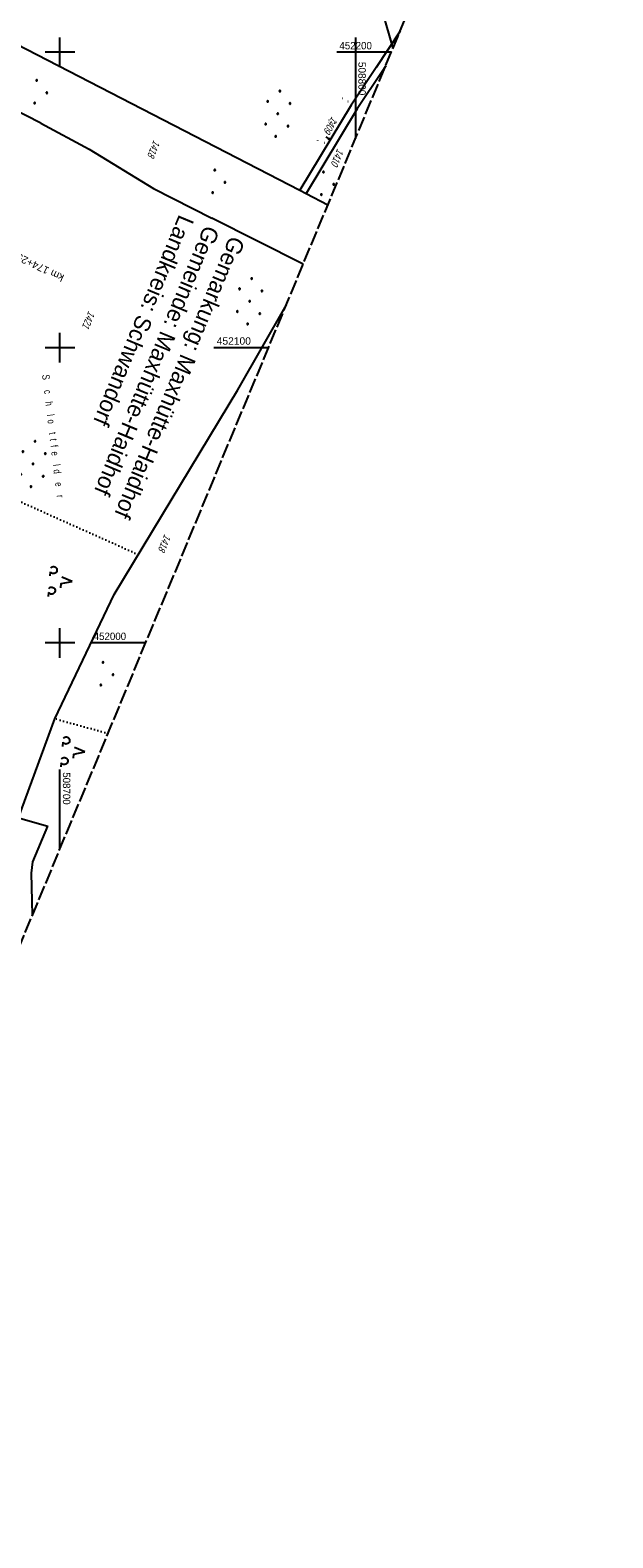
# Model space of a CAD drawing. Extents: x 508338 to 508887, y 451697 to 452490.
# Tile 26 of 37: x 508690 to 508887, y 451697 to 452207. Entities that reach past the tile are written whole.
import ezdxf
from ezdxf.enums import TextEntityAlignment as Align

# ---------------------------------------------------------------- set-up
doc = ezdxf.new("R2010")
doc.units = 0
doc.header["$LTSCALE"] = 10
doc.header["$MEASUREMENT"] = 0
for name, pattern in [('LT00', [0]), ('LT11', [0.3, 0.2, -0.1]), ('LT14', [0.6, 0.5, -0.1]), ('PUNKTX2_STR', [0.6, 0.1, -0.5])]:
    doc.linetypes.add(name, pattern=pattern)
doc.layers.get('0').update_dxf_attribs({"linetype": 'LT00'})
doc.layers.add('-BLATT_120-RAND', color=7, linetype='LT14', plot=False)
for name, color, linetype in [('-EL-93-1', 250, 'LT00'), ('DFK_BES-NAME', 255, 'LT00'), ('DFK_FLUR_NR', 250, 'LT00'), ('DFK_FLURNR_PFEIL', 250, 'LT00'), ('DFK_KATASTER', 250, 'LT00'), ('DFK_NUTZUNG', 250, 'LT00'), ('DFK_NUTZUNGSGRENZE', 70, 'PUNKTX2_STR'), ('GRENZNAME_A', 250, 'Continuous'), ('STROM_FREILTG', 80, 'STROMFREILEITUNG'), ('V120_FELDWEG', 250, 'LT11'), ('V120_RASTER', 250, 'LT00')]:
    doc.layers.add(name, color=color, linetype=linetype)
doc.styles.add('Arial', font='ARIAL.TTF')
doc.styles.get("Standard").update_dxf_attribs({"font": 'ARIAL.TTF'})
doc.styles.add('Strom', font='txt-alt.shx')
doc.styles.add('UNIR-H', font='unir_h.shx', dxfattribs={"width": 0.8})
doc.linetypes.add('STROMFREILEITUNG', pattern='A,12.7,-5.5,["xx",Strom,S=2.5,R=0,X=-2.6,Y=-0.85],-4.35', length=22.55)

# ---------------------------------------------------------------- blocks, each defined once
blk = doc.blocks.new('Ackerland7')
at = {"layer": 'DFK_NUTZUNG', "color": 0, "linetype": 'ByBlock'}
for p, q in [((-7.85, 0.13), (-7.85, -0.13)), ((-7.8, -0.17), (-7.8, 0.17)), ((-7.75, 0.19), (-7.75, -0.19)), ((-7.7, -0.2), (-7.7, 0.2)), ((-7.65, 0.19), (-7.65, -0.19)), ((-7.6, -0.17), (-7.6, 0.17)), ((-7.55, 0.13), (-7.55, -0.13)), ((-7.5, 0), (-7.5, 0)), ((-4, 3.93), (-4, 3.67)), ((-3.95, 3.63), (-3.95, 3.97)), ((-3.9, 3.99), (-3.9, 3.61)), ((-3.85, 3.6), (-3.85, 4)), ((-3.8, 3.99), (-3.8, 3.61)), ((-3.75, 3.63), (-3.75, 3.97)), ((-3.7, 3.93), (-3.7, 3.67)), ((-3.65, 3.8), (-3.65, 3.8)), ((-0.15, 0.13), (-0.15, -0.13)), ((-0.1, -0.17), (-0.1, 0.17)), ((-0.05, 0.19), (-0.05, -0.19)), ((0, -0.2), (0, 0.2)), ((0.05, 0.19), (0.05, -0.19)), ((0.1, -0.17), (0.1, 0.17)), ((0.15, 0.13), (0.15, -0.13)), ((0.2, 0), (0.2, 0)), ((3.7, 3.93), (3.7, 3.67)), ((3.75, 3.63), (3.75, 3.97)), ((3.8, 3.99), (3.8, 3.61)), ((3.85, 3.6), (3.85, 4)), ((3.9, 3.99), (3.9, 3.61)), ((3.95, 3.63), (3.95, 3.97)), ((4, 3.93), (4, 3.67)), ((4.05, 3.8), (4.05, 3.8)), ((7.55, 0.13), (7.55, -0.13)), ((7.6, -0.17), (7.6, 0.17)), ((7.65, 0.19), (7.65, -0.19)), ((7.7, -0.2), (7.7, 0.2)), ((7.75, 0.19), (7.75, -0.19)), ((7.8, -0.17), (7.8, 0.17)), ((7.85, 0.13), (7.85, -0.13)), ((7.9, 0), (7.9, 0)), ((-4, -3.67), (-4, -3.93)), ((-3.95, -3.97), (-3.95, -3.63)), ((-3.9, -3.61), (-3.9, -3.99)), ((-3.85, -4), (-3.85, -3.6)), ((-3.8, -3.61), (-3.8, -3.99)), ((-3.75, -3.97), (-3.75, -3.63)), ((-3.7, -3.67), (-3.7, -3.93)), ((-3.65, -3.8), (-3.65, -3.8)), ((3.7, -3.67), (3.7, -3.93)), ((3.75, -3.97), (3.75, -3.63)), ((3.8, -3.61), (3.8, -3.99)), ((3.85, -4), (3.85, -3.6)), ((3.9, -3.61), (3.9, -3.99)), ((3.95, -3.97), (3.95, -3.63)), ((4, -3.67), (4, -3.93)), ((4.05, -3.8), (4.05, -3.8))]:
    blk.add_line(p, q, dxfattribs=at)
for points in [[(-7.5, 0), (-7.52, 0.09), (-7.58, 0.16), (-7.66, 0.19), (-7.74, 0.19), (-7.82, 0.16), (-7.88, 0.09), (-7.9, 0)], [(-3.65, 3.8), (-3.67, 3.89), (-3.73, 3.96), (-3.81, 3.99), (-3.89, 3.99), (-3.97, 3.96), (-4.03, 3.89), (-4.05, 3.8), (-4.03, 3.71), (-3.97, 3.64), (-3.89, 3.6), (-3.81, 3.6), (-3.73, 3.64), (-3.67, 3.71), (-3.65, 3.8)], [(0.2, 0), (0.18, 0.09), (0.12, 0.16), (0.04, 0.19), (-0.04, 0.19), (-0.12, 0.16), (-0.18, 0.09), (-0.2, 0)], [(-0.2, 0), (-0.18, -0.09), (-0.12, -0.16), (-0.04, -0.19), (0.04, -0.19), (0.12, -0.16), (0.18, -0.09), (0.2, 0)], [(4.05, 3.8), (4.03, 3.89), (3.97, 3.96), (3.89, 3.99), (3.81, 3.99), (3.73, 3.96), (3.67, 3.89), (3.65, 3.8), (3.67, 3.71), (3.73, 3.64), (3.81, 3.61), (3.89, 3.61), (3.97, 3.64), (4.03, 3.71), (4.05, 3.8)], [(7.9, 0), (7.88, 0.09), (7.82, 0.16), (7.74, 0.19), (7.66, 0.19), (7.58, 0.16), (7.52, 0.09), (7.5, 0)], [(7.5, 0), (7.52, -0.09), (7.58, -0.16), (7.66, -0.19), (7.74, -0.19), (7.82, -0.16), (7.88, -0.09), (7.9, 0)], [(-7.9, 0), (-7.88, -0.09), (-7.82, -0.16), (-7.74, -0.19), (-7.66, -0.19), (-7.58, -0.16), (-7.52, -0.09), (-7.5, 0)], [(-3.65, -3.8), (-3.67, -3.71), (-3.73, -3.64), (-3.81, -3.61), (-3.89, -3.61), (-3.97, -3.64), (-4.03, -3.71), (-4.05, -3.8), (-4.03, -3.89), (-3.97, -3.96), (-3.89, -3.99), (-3.81, -3.99), (-3.73, -3.96), (-3.67, -3.89), (-3.65, -3.8)], [(4.05, -3.8), (4.03, -3.71), (3.97, -3.64), (3.89, -3.61), (3.81, -3.61), (3.73, -3.64), (3.67, -3.71), (3.65, -3.8), (3.67, -3.89), (3.73, -3.96), (3.81, -3.99), (3.89, -3.99), (3.97, -3.96), (4.03, -3.89), (4.05, -3.8)]]:
    blk.add_lwpolyline(points, dxfattribs=at)
blk = doc.blocks.new('SYMB7201')
at = {"color": 0, "linetype": 'ByBlock'}
for p, q in [((0, 0.385), (-0.11, 0.015)), ((-0.255, -0.385), (-0.115, -0.385)), ((0.445, -0.385), (0.585, -0.385))]:
    blk.add_line(p, q, dxfattribs=at)
for points in [[(0.25, 0.015), (0.11, 0.015), (0, 0.385)], [(-0.393816, -0.383308), (-0.416239, -0.362945), (-0.432849, -0.337617), (-0.442589, -0.308936), (-0.444836, -0.27873), (-0.439449, -0.248923), (-0.426769, -0.221415), (-0.407606, -0.197958), (-0.38318, -0.180047), (-0.355047, -0.168823), (-0.325, -0.165), (-0.294953, -0.168823), (-0.26682, -0.180047), (-0.242394, -0.197959), (-0.223231, -0.221415), (-0.210551, -0.248923), (-0.205164, -0.27873), (-0.207411, -0.308936), (-0.21715, -0.337617), (-0.233761, -0.362945), (-0.256184, -0.383308)], [(0.306185, -0.383308), (0.283761, -0.362945), (0.267151, -0.337617), (0.257411, -0.308936), (0.255164, -0.27873), (0.260552, -0.248923), (0.273231, -0.221415), (0.292394, -0.197958), (0.31682, -0.180047), (0.344953, -0.168823), (0.375, -0.165), (0.405047, -0.168823), (0.43318, -0.180047), (0.457606, -0.197959), (0.476769, -0.221415), (0.489449, -0.248923), (0.494836, -0.27873), (0.492589, -0.308936), (0.48285, -0.337617), (0.466239, -0.362945), (0.443816, -0.383308)]]:
    blk.add_lwpolyline(points, dxfattribs=at)
blk = doc.blocks.new('Ackerland3')
at = {"layer": 'DFK_NUTZUNG', "color": 0, "linetype": 'ByBlock'}
for p, q in [((-0.15, 2.66), (-0.15, 2.4)), ((-0.1, 2.36), (-0.1, 2.7)), ((-0.05, 2.72), (-0.05, 2.34)), ((0, 2.33), (0, 2.73)), ((0.05, 2.72), (0.05, 2.34)), ((0.1, 2.36), (0.1, 2.7)), ((0.15, 2.66), (0.15, 2.4)), ((0.2, 2.53), (0.2, 2.53)), ((-4, -1.14), (-4, -1.4)), ((-3.95, -1.44), (-3.95, -1.1)), ((-3.9, -1.07), (-3.9, -1.46)), ((-3.85, -1.46), (-3.85, -1.07)), ((-3.8, -1.07), (-3.8, -1.46)), ((-3.75, -1.44), (-3.75, -1.1)), ((-3.7, -1.14), (-3.7, -1.4)), ((-3.65, -1.27), (-3.65, -1.26)), ((3.7, -1.14), (3.7, -1.4)), ((3.75, -1.44), (3.75, -1.1)), ((3.8, -1.07), (3.8, -1.46)), ((3.85, -1.46), (3.85, -1.07)), ((3.9, -1.07), (3.9, -1.46)), ((3.95, -1.44), (3.95, -1.1)), ((4, -1.14), (4, -1.4)), ((4.05, -1.27), (4.05, -1.26))]:
    blk.add_line(p, q, dxfattribs=at)
for points in [[(0.2, 2.53), (0.18, 2.62), (0.12, 2.69), (0.04, 2.73), (-0.04, 2.73), (-0.12, 2.69), (-0.18, 2.62), (-0.2, 2.53), (-0.18, 2.45), (-0.12, 2.38), (-0.04, 2.34), (0.04, 2.34), (0.12, 2.38), (0.18, 2.45), (0.2, 2.53)], [(-3.65, -1.27), (-3.67, -1.18), (-3.73, -1.11), (-3.81, -1.07), (-3.89, -1.07), (-3.97, -1.11), (-4.03, -1.18), (-4.05, -1.27)], [(-4.05, -1.27), (-4.03, -1.35), (-3.97, -1.42), (-3.89, -1.46), (-3.81, -1.46), (-3.73, -1.42), (-3.67, -1.35), (-3.65, -1.27)], [(4.05, -1.27), (4.03, -1.18), (3.97, -1.11), (3.89, -1.07), (3.81, -1.07), (3.73, -1.11), (3.67, -1.18), (3.65, -1.27)], [(3.65, -1.27), (3.67, -1.35), (3.73, -1.42), (3.81, -1.46), (3.89, -1.46), (3.97, -1.42), (4.03, -1.35), (4.05, -1.27)]]:
    blk.add_lwpolyline(points, dxfattribs=at)
blk = doc.blocks.new('SYMB7060')
at = {"color": 0, "linetype": 'ByBlock'}
for p, q in [((-0.26, 0), (0, 0)), ((-0.08, 0.045), (0, 0)), ((0, 0), (-0.08, -0.045))]:
    blk.add_line(p, q, dxfattribs=at)
blk = doc.blocks.new('SYMB0011')
at = {"color": 0, "linetype": 'ByBlock'}
for p, q in [((0.5, 0), (-0.5, 0)), ((0, 0.5), (0, -0.5))]:
    blk.add_line(p, q, dxfattribs=at)

msp = doc.modelspace()

# ---------------------------------------------------------------- linework, layer by layer
at = {"layer": '-BLATT_120-RAND'}
msp.add_lwpolyline([(508622.09, 452490.47), (508338.04, 451807.15), (508603.06, 451696.99), (508887.1, 452380.3), (508622.09, 452490.47)], dxfattribs=at)
at = {"layer": 'DFK_KATASTER'}
for p, q in [((508815.13, 452207.16), (508806.99, 452194.83)), ((508685.16, 452202.91), (508781.17, 452153.26)), ((508806.99, 452194.83), (508798.59, 452182.09)), ((508810.24, 452195.4), (508808.99, 452193.51)), ((508808.99, 452193.51), (508800.62, 452180.81)), ((508693.52, 452176.04), (508676.32, 452184.65)), ((508798.59, 452182.09), (508781.17, 452153.26)), ((508800.62, 452180.81), (508783.3, 452152.15)), ((508693.52, 452176.04), (508709.89, 452167.14)), ((508709.89, 452167.14), (508731.65, 452153.92)), ((508731.65, 452153.92), (508751.4, 452143.83)), ((508781.17, 452153.26), (508783.3, 452152.15)), ((508783.3, 452152.15), (508790.68, 452148.34)), ((508782.34, 452128.28), (508751.4, 452143.83)), ((508760.17, 452085.73), (508776.62, 452114.51)), ((508718.32, 452016.43), (508760.17, 452085.73)), ((508698.24, 451974.34), (508718.32, 452016.43)), ((508685.92, 451940.84), (508698.24, 451974.34)), ((508685.92, 451940.84), (508695.92, 451938.01)), ((508690.77, 451925.84), (508695.92, 451938.01)), ((508690.36, 451922.01), (508690.77, 451925.84)), ((508690.75, 451907.95), (508690.36, 451922.01))]:
    msp.add_line(p, q, dxfattribs=at)
at = {"layer": 'DFK_NUTZUNGSGRENZE', "ltscale": 0.2}
for p, q in [((508726.49, 452029.96), (508673.03, 452053.92)), ((508716.3, 451969.42), (508698.24, 451974.34))]:
    msp.add_line(p, q, dxfattribs=at)
at = {"layer": 'STROM_FREILTG', "ltscale": 0.05, "flags": 128}
msp.add_lwpolyline([(508812.71, 452201.35), (508743.77, 452439.88)], dxfattribs=at)
at = {"layer": 'V120_RASTER'}
for p, q in [((508700, 452195), (508700, 452205)), ((508800, 452205), (508800, 452170.77)), ((508705, 452200), (508695, 452200)), ((508812.15, 452200), (508793.65, 452200)), ((508700, 452095), (508700, 452105)), ((508695, 452100), (508705, 452100)), ((508752.08, 452100), (508770.58, 452100)), ((508700, 451995), (508700, 452005)), ((508705, 452000), (508695, 452000)), ((508729.01, 452000), (508710.51, 452000)), ((508700, 451930.2), (508700, 451957.12))]:
    msp.add_line(p, q, dxfattribs=at)

# ---------------------------------------------------------------- block references
at = {"layer": 'DFK_FLURNR_PFEIL', "xscale": 5.000000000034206, "yscale": 5.000000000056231, "zscale": 5, "rotation": 326.4068572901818}
msp.add_blockref('SYMB7060', (508791.09, 452170.6), dxfattribs=at)
at = {"layer": 'DFK_NUTZUNG'}
for name, p, rotation in [('Ackerland3', (508693.04, 452186.52), 264.7376999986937), ('Ackerland7', (508773.72, 452179.18), 264.7376999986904), ('Ackerland3', (508753.31, 452156.18), 264.7376999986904), ('Ackerland3', (508790.09, 452155.54), 264.7376999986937), ('Ackerland7', (508764.2, 452115.71), 264.7376999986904), ('Ackerland7', (508690.89, 452060.63), 264.7376999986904), ('Ackerland3', (508715.45, 451989.46), 264.7376999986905)]:
    msp.add_blockref(name, p, dxfattribs=dict(at, rotation=rotation))
at = {"layer": 'DFK_NUTZUNG', "xscale": 10.00000000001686, "yscale": 10, "zscale": 10, "rotation": 264.7377100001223}
for p in [(508700.34, 452021.19), (508704.62, 451963.48)]:
    msp.add_blockref('SYMB7201', p, dxfattribs=at)
at = {"layer": 'V120_FELDWEG', "xscale": 0.1, "yscale": 0.1, "zscale": 0.1, "rotation": 247.428}
for p in [(508795.65, 452184.36), (508797.47, 452183.34), (508791.04, 452177.01), (508793.01, 452175.98), (508787.28, 452170.09), (508789.48, 452169.35)]:
    msp.add_blockref('SYMB0011', p, dxfattribs=at)

# ---------------------------------------------------------------- texts
at = {"layer": '-EL-93-1', "style": 'Arial'}
msp.add_text('km 174+258,934   ', height=2.5, rotation=154.3165, dxfattribs=at).set_placement((508674.96, 452135.98), align=Align.MIDDLE_RIGHT)
at = {"layer": 'DFK_BES-NAME', "insert": (508693.91, 452090.72), "char_height": 2.5, "attachment_point": 7, "rotation": 276.8058}
msp.add_mtext('{\\W0.75;\\T3;Schlottfelder}', dxfattribs=at)
at = {"layer": 'DFK_FLUR_NR', "oblique": 13.754, "width": 0.75}
for s, rotation, p in [('1409', 240.0991, (508792.09, 452178.44)), ('1418', 247.428, (508731.77, 452170.45)), ('1410', 247.428, (508793.89, 452167.56)), ('1421', 247.428, (508709.72, 452112.59)), ('1418', 247.428, (508735.41, 452037))]:
    msp.add_text(s, height=2.5, rotation=rotation, dxfattribs=at).set_placement(p)
at = {"layer": 'GRENZNAME_A', "insert": (508762.77, 452136.02), "char_height": 5.6, "attachment_point": 1, "rotation": 247.428, "style": 'UNIR-H'}
msp.add_mtext('{\\W1;Gemarkung: Maxhütte-Haidhof\\PGemeinde: Maxhütte-Haidhof\\PLandkreis: Schwandorf}', dxfattribs=at)
at = {"layer": 'V120_RASTER'}
for s, rotation, width, p in [(' 452200', 0.0003, 0.944, (508793.65, 452201)), (' 508800', -89.9997, 0.972, (508801, 452197.69)), (' 452100', 0.0003, 0.994, (508752.08, 452101)), (' 452000', 0.0003, 0.941, (508710.51, 452001)), (' 508700', -89.9997, 0.941, (508701, 451957.12))]:
    msp.add_text(s, height=2.5, rotation=rotation, dxfattribs=dict(at, width=width)).set_placement(p)

doc.saveas('drawing.dxf')
